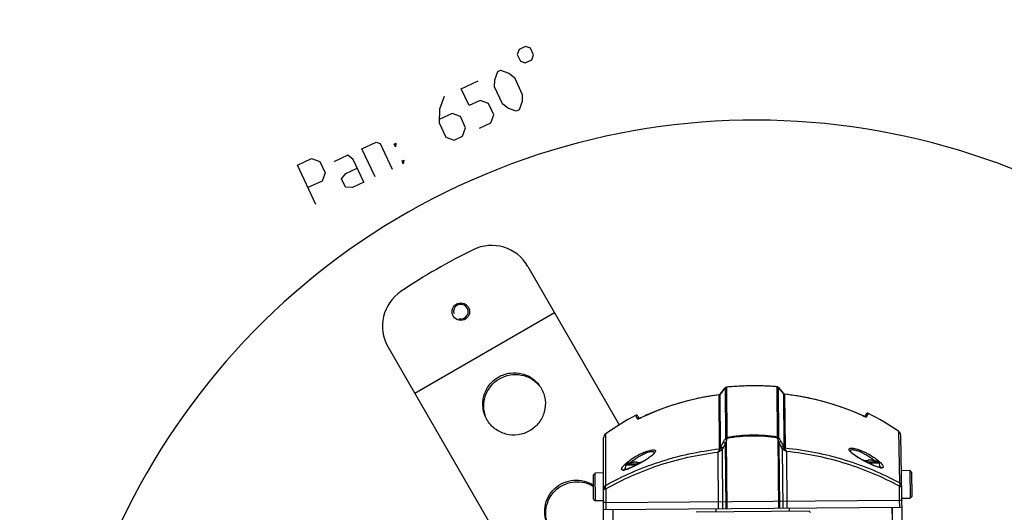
# Model space of a CAD drawing. Header units: millimetres. Extents: x 0 to 420, y 0 to 297.
# Tile 12 of 171: x 50 to 107, y 90 to 118. Entities that reach past the tile are written whole.
import ezdxf

# ---------------------------------------------------------------- set-up
doc = ezdxf.new("R2010")
doc.units = ezdxf.units.MM
doc.header["$LTSCALE"] = 23.1
doc.layers.get('0').update_dxf_attribs({"linetype": 'CONTINUOUS'})
for name, color, linetype in [('06___PRT_ALL_SURFS', 7, 'CONTINUOUS'), ('AXES', 7, 'CONTINUOUS'), ('DIM_PILOTEES', 7, 'CONTINUOUS')]:
    doc.layers.add(name, color=color, linetype=linetype)
doc.styles.get("Standard").update_dxf_attribs({"font": 'txt', "width": 0.7})
doc.styles.add('TEXTSTYLE_4', font='txt')
doc.dimstyles.new('DIMSTYLE_7', dxfattribs={"dimtxt": 2.5, "dimasz": 3.5, "dimexe": 2, "dimexo": 0, "dimtad": 1, "dimdec": 0, "dimlfac": 5, "dimdsep": 46, "dimtxsty": 'STANDARD', "dimblk": '_FILLED', "dimblk1": '_FILLED', "dimblk2": '_FILLED', "dimcen": 0.09, "dimazin": 2, "dimtp": 0.5, "dimtm": 0.5, "dimtfac": 1, "dimtdec": 0, "dimtmove": 0, "dimatfit": 2, "dimldrblk": '_FILLED', "dimfxl": 1, "dimtolj": 1, "dimarcsym": 0})
doc.dimstyles.new('DIMSTYLE_9', dxfattribs={"dimtxt": 2.5, "dimasz": 3.5, "dimexe": 2, "dimexo": 0, "dimgap": 2.5, "dimtad": 1, "dimdsep": 46, "dimtxsty": 'STANDARD', "dimblk": '_FILLED', "dimblk1": '_FILLED', "dimblk2": '_FILLED', "dimcen": 0.09, "dimazin": 2, "dimtp": 0.5, "dimtm": 0.5, "dimtfac": 1, "dimtofl": 0, "dimtmove": 0, "dimatfit": 3, "dimldrblk": '_FILLED', "dimfxl": 1, "dimtolj": 1, "dimarcsym": 0})

# ---------------------------------------------------------------- blocks, each defined once
blk = doc.blocks.new('_FILLED')
at = {"color": 0, "linetype": 'BYBLOCK'}
blk.add_solid([(0, 0), (-1, 0.143), (-1, -0.143)], dxfattribs=at)
blk = doc.blocks.new('*D17')
at = {"layer": 'DIM_PILOTEES', "color": 2, "linetype": 'CONTINUOUS'}
for p, q in [((92.649, 71.977), (121.468, 93.031)), ((105.749, 81.547), (92.649, 71.977)), ((79.55, 62.407), (92.649, 71.977))]:
    blk.add_line(p, q, dxfattribs=at)
at = {"layer": 'DIM_PILOTEES', "color": 2, "linetype": 'CONTINUOUS', "xscale": 3.5, "yscale": 3.5, "zscale": 3.5}
for p, rotation in [((105.749, 81.547), 36.1504869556), ((79.55, 62.407), 216.1504869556)]:
    blk.add_blockref('_FILLED', p, dxfattribs=dict(at, rotation=rotation))
at = {"layer": 'DIM_PILOTEES', "color": 2, "linetype": 'CONTINUOUS', "insert": (112.607, 90.427), "char_height": 2.5, "width": 13.03571, "attachment_point": 1, "rotation": 36.1505, "line_spacing_factor": 0.9, "style": 'TEXTSTYLE_4'}
blk.add_mtext('{\\ftxt;\\W0.0001;\\H0.0001;\\~}{\\ftxt;\\W1.3333333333;\\H2.5; }{\\ftxt;\\W0.0001;\\H0.0001;\\~}{\\ftxt;\\W0.0001;\\H0.0001;\\~}{\\ftxt;\\W2.1428571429;\\H2.5; }{\\ftxt;\\W0.0001;\\H0.0001;\\~}', dxfattribs=at)
blk = doc.blocks.new('*D19')
at = {"layer": 'DIM_PILOTEES', "color": 2, "linetype": 'CONTINUOUS'}
for start, end in [(-30, 115), (115, 260)]:
    blk.add_arc((92.649, 71.977), 40.247, start, end, dxfattribs=at)
for points in [[(128.677, 55.189), (127.504, 51.854), (129.564, 54.727)], [(82.135, 32.611), (85.661, 32.342), (82.352, 33.587)]]:
    blk.add_solid(points, dxfattribs=at)
at = {"layer": 'DIM_PILOTEES', "color": 2, "linetype": 'CONTINUOUS', "insert": (73.527, 112.984), "char_height": 2.5, "width": 23.66071, "attachment_point": 2, "rotation": 25, "line_spacing_factor": 0.9}
blk.add_mtext('{\\ftxt;\\W0.0001;\\H0.0001;\\~}{\\ftxt;\\W5.6428571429;\\H2.5; }{\\ftxt;\\W0.0001;\\H0.0001;\\~}{\\ftxt;\\W0.0001;\\H0.0001;\\~}{\\ftxt;\\W0.6666666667;\\H2.5; }{\\ftxt;\\W0.0001;\\H0.0001;\\~}', dxfattribs=at)

msp = doc.modelspace()

# ---------------------------------------------------------------- linework, layer by layer
at = {"color": 7, "linetype": 'CONTINUOUS'}
for p, q in [((79.5921, 103.8452), (84.8356, 94.7632)), ((81.127, 101.1866), (73.1141, 96.5603)), ((71.5792, 99.2189), (80.057, 84.5349)), ((90.9071, 96.8795), (90.6235, 96.5217)), ((90.6237, 96.5216), (90.9056, 96.8772)), ((90.9071, 96.8795), (90.9056, 96.8772)), ((90.9056, 96.8772), (90.9308, 93.9965)), ((90.9754, 96.9168), (90.9749, 96.9163)), ((90.9749, 96.9163), (91.0001, 94.0341)), ((91.4376, 96.9569), (90.9754, 96.9168)), ((91.9346, 96.9847), (91.4376, 96.9569)), ((92.431, 96.9968), (91.9333, 96.9846)), ((92.9263, 96.9934), (92.4297, 96.9968)), ((93.4237, 96.9742), (92.9263, 96.9934)), ((93.8878, 96.9422), (93.4224, 96.9743)), ((93.8878, 96.9422), (93.8883, 96.9417)), ((93.9135, 94.0596), (93.8883, 96.9417)), ((94.2465, 96.5533), (93.9567, 96.9061)), ((93.9567, 96.9061), (93.9583, 96.9038)), ((93.9834, 94.0232), (93.9583, 96.9038)), ((93.9583, 96.9038), (94.2464, 96.5532)), ((94.2464, 96.5532), (94.248, 96.5512)), ((94.2465, 96.5533), (94.248, 96.5512)), ((94.248, 96.5512), (94.2747, 93.4923)), ((90.5565, 96.4848), (90.5559, 96.4842)), ((90.5829, 93.3837), (90.5559, 96.4842)), ((90.6235, 96.5217), (90.622, 96.5195)), ((90.622, 96.5195), (90.6237, 96.5216)), ((90.622, 96.5195), (90.6237, 96.5216)), ((90.6487, 93.4607), (90.622, 96.5195)), ((94.3142, 96.5175), (94.3148, 96.517)), ((94.7504, 96.4612), (94.3142, 96.5175)), ((94.3148, 96.517), (94.3419, 93.4165)), ((95.2148, 96.387), (94.7478, 96.4615)), ((95.6774, 96.2984), (95.2123, 96.3875)), ((96.1376, 96.1954), (95.675, 96.2989)), ((96.5949, 96.078), (96.1352, 96.196)), ((97.0485, 95.9462), (96.5925, 96.0786)), ((97.498, 95.8002), (97.0462, 95.9469)), ((97.9428, 95.6401), (97.4957, 95.801)), ((98.3811, 95.4664), (97.9405, 95.6409)), ((98.7873, 95.2909), (98.38, 95.4669)), ((99.0051, 95.2117), (99.1225, 95.4177)), ((85.7681, 95.3012), (85.8891, 95.0973)), ((85.9008, 95.2634), (85.9821, 95.1254)), ((86.1055, 95.1802), (86.1039, 95.1791)), ((98.8086, 95.2814), (98.7873, 95.2909)), ((98.7873, 95.2909), (98.7889, 95.2898)), ((98.9905, 95.3776), (98.9116, 95.2382)), ((100.844, 94.3977), (100.8962, 91.4354)), ((83.9392, 88.0212), (83.9392, 94.0073)), ((84.0642, 91.2885), (84.0647, 94.2513)), ((90.9308, 93.9965), (90.901, 93.9457)), ((91.02, 93.9867), (90.9904, 93.9352)), ((91.0251, 89.9633), (90.9904, 93.9352)), ((93.9248, 93.9608), (93.8943, 94.0118)), ((93.9248, 93.9608), (93.9595, 89.9889)), ((94.0141, 93.9729), (93.9834, 94.0232)), ((93.9838, 93.742), (94.0166, 89.9894)), ((101.0782, 88.1707), (100.9737, 94.156)), ((90.4866, 93.1959), (90.5148, 89.9589)), ((90.7274, 93.3382), (90.7569, 89.961)), ((90.968, 89.9628), (90.9353, 93.7154)), ((94.2277, 89.9913), (94.1982, 93.3685)), ((94.4697, 89.9934), (94.4415, 93.2304)), ((98.0776, 93.262), (98.0776, 93.2622)), ((85.5472, 92.5953), (85.5223, 92.5905)), ((85.5762, 92.6005), (85.547, 92.5953)), ((85.6049, 92.6051), (85.5758, 92.6004)), ((85.6329, 92.6091), (85.6046, 92.6051)), ((85.6599, 92.6125), (85.6326, 92.6091)), ((85.6857, 92.6152), (85.6597, 92.6124)), ((85.71, 92.6172), (85.6855, 92.6151)), ((85.7325, 92.6186), (85.7097, 92.6172)), ((85.7532, 92.6193), (85.7323, 92.6186)), ((85.7719, 92.6194), (85.753, 92.6193)), ((85.7887, 92.619), (85.7718, 92.6194)), ((85.8036, 92.6181), (85.7886, 92.619)), ((85.8167, 92.6167), (85.8035, 92.6181)), ((85.8281, 92.6148), (85.8166, 92.6167)), ((85.8381, 92.6124), (85.8281, 92.6148)), ((86.126, 92.6183), (86.0528, 92.5771)), ((86.0711, 92.5965), (86.0676, 92.5896)), ((86.1, 92.6147), (86.0913, 92.6116)), ((86.1099, 92.6172), (86.0999, 92.6147)), ((86.1213, 92.6193), (86.1099, 92.6172)), ((86.1297, 92.6204), (86.1213, 92.6193)), ((98.8734, 92.692), (98.861, 92.6985)), ((98.8623, 92.7016), (98.8683, 92.7009)), ((98.8839, 92.6863), (98.8734, 92.692)), ((98.8918, 92.7004), (98.8918, 92.7008)), ((98.9753, 92.7024), (98.9622, 92.7023)), ((98.9717, 92.644), (99.6834, 92.6503)), ((99.0457, 92.7018), (99.0457, 92.7022)), ((99.0506, 92.7021), (99.0465, 92.7022)), ((99.0541, 92.7022), (99.0502, 92.7021)), ((99.0573, 92.7023), (99.0536, 92.7022)), ((99.0604, 92.7024), (99.0569, 92.7023)), ((99.0632, 92.7026), (99.0601, 92.7024)), ((99.0658, 92.7029), (99.0629, 92.7026)), ((99.0679, 92.7031), (99.0655, 92.7028)), ((99.0706, 92.7099), (99.0671, 92.703)), ((99.0995, 92.7281), (99.0908, 92.725)), ((99.1094, 92.7307), (99.0994, 92.7281)), ((99.1209, 92.7328), (99.1094, 92.7307)), ((99.1339, 92.7344), (99.1208, 92.7328)), ((99.1488, 92.7356), (99.1338, 92.7344)), ((99.1656, 92.7363), (99.1487, 92.7356)), ((99.1844, 92.7365), (99.1655, 92.7363)), ((99.2051, 92.7361), (99.1842, 92.7365)), ((99.2277, 92.7351), (99.2049, 92.7361)), ((99.252, 92.7335), (99.2275, 92.7352)), ((99.2433, 92.7341), (99.242, 92.7342)), ((99.2778, 92.7313), (99.2518, 92.7335)), ((99.305, 92.7284), (99.2776, 92.7313)), ((99.3331, 92.7249), (99.3047, 92.7284)), ((99.3619, 92.7208), (99.3327, 92.7249)), ((99.3908, 92.7161), (99.3615, 92.7208)), ((99.4155, 92.7118), (99.3906, 92.7162)), ((99.4155, 92.7118), (99.4155, 92.7118)), ((99.4212, 92.7107), (99.4155, 92.7118)), ((99.4272, 92.7097), (99.4197, 92.711)), ((99.4328, 92.7087), (99.426, 92.7099)), ((99.4369, 92.708), (99.4319, 92.7089)), ((99.4407, 92.7074), (99.4363, 92.7081)), ((99.444, 92.7069), (99.4403, 92.7075)), ((99.4469, 92.7065), (99.4438, 92.707)), ((99.4482, 92.7063), (99.4455, 92.7067)), ((99.4489, 92.7062), (99.4482, 92.7063)), ((99.4534, 92.7057), (99.4489, 92.7062)), ((99.4539, 92.7056), (99.4532, 92.7057)), ((99.4534, 92.7057), (99.4539, 92.7056)), ((99.4581, 92.7066), (99.458, 92.7054)), ((85.1097, 92.1833), (85.1101, 92.1833)), ((85.1172, 92.1835), (85.1101, 92.1833)), ((85.2003, 92.4545), (85.1819, 92.2211)), ((85.1819, 92.2211), (85.286, 92.222)), ((85.2003, 92.4545), (85.8322, 92.46)), ((85.2556, 92.5243), (85.9672, 92.5306)), ((85.48, 92.5834), (85.4799, 92.5846)), ((85.4846, 92.5838), (85.4841, 92.5837)), ((85.4848, 92.5838), (85.4844, 92.5838)), ((85.489, 92.5844), (85.4846, 92.5838)), ((85.4972, 92.5858), (85.4937, 92.5851)), ((85.5012, 92.5865), (85.4972, 92.5858)), ((85.5057, 92.5873), (85.5012, 92.5865)), ((85.5104, 92.5882), (85.5057, 92.5873)), ((85.5155, 92.5892), (85.5104, 92.5882)), ((85.5223, 92.5905), (85.5155, 92.5892)), ((85.5224, 92.5905), (85.5223, 92.5905)), ((85.8923, 92.587), (85.8923, 92.5874)), ((85.9758, 92.5889), (85.9627, 92.5888)), ((86.0462, 92.5883), (86.0462, 92.5887)), ((86.0511, 92.5887), (86.047, 92.5887)), ((86.0545, 92.5887), (86.0506, 92.5887)), ((86.0578, 92.5888), (86.0541, 92.5887)), ((86.0648, 92.5802), (86.0543, 92.5744)), ((86.0609, 92.589), (86.0574, 92.5888)), ((86.0637, 92.5892), (86.0605, 92.589)), ((86.0663, 92.5894), (86.0634, 92.5892)), ((86.0684, 92.5896), (86.066, 92.5894)), ((86.0698, 92.5892), (86.0757, 92.59)), ((99.1079, 92.5758), (99.7399, 92.5813)), ((99.6583, 92.3475), (99.7623, 92.3484)), ((99.7399, 92.5813), (99.7623, 92.3484)), ((99.8349, 92.3118), (99.8285, 92.3119)), ((99.8352, 92.3118), (99.8349, 92.3118)), ((101.0087, 92.1505), (101.4936, 92.1548)), ((101.4936, 92.1548), (101.5076, 90.5548)), ((101.5945, 92.0556), (101.4936, 92.1548)), ((101.5945, 92.0556), (101.6067, 90.6557)), ((83.3552, 91.8965), (83.4543, 91.9973)), ((83.3674, 90.4965), (83.3552, 91.8965)), ((83.9392, 92.0016), (83.4543, 91.9973)), ((83.4683, 90.3974), (83.4543, 91.9973)), ((84.0659, 91.0895), (84.0661, 90.3026)), ((100.9115, 90.4496), (100.8979, 91.2364)), ((83.3674, 90.4965), (83.4683, 90.3974)), ((83.9392, 90.4015), (83.4683, 90.3974)), ((84.0661, 90.3026), (100.9115, 90.4496)), ((100.9185, 90.0497), (100.9115, 90.4496)), ((101.0366, 90.5507), (101.5076, 90.5548)), ((101.6067, 90.6557), (101.5076, 90.5548)), ((83.9392, 89.9015), (101.0454, 90.0508)), ((84.0661, 90.3026), (84.0661, 89.9026)), ((84.4918, 88.23), (84.4918, 89.9063)), ((84.5072, 88.2264), (84.4926, 89.9063)), ((95.7338, 89.8044), (89.2542, 89.7479)), ((90.3941, 89.7578), (90.3924, 89.9578)), ((94.5939, 89.7945), (94.5922, 89.9945)), ((95.7339, 89.8044), (95.7944, 89.7449)), ((100.492, 90.0459), (100.5066, 88.366)), ((100.5221, 88.3699), (100.4928, 90.0459))]:
    msp.add_line(p, q, dxfattribs=at)
for points in [[(94.3142, 96.5175), (94.3047, 96.5191), (94.2947, 96.5216), (94.285, 96.5251), (94.2758, 96.5295), (94.2673, 96.5346), (94.2595, 96.5404), (94.2525, 96.5467), (94.2465, 96.5534)], [(94.3142, 96.5175), (94.3066, 96.5187), (94.2965, 96.5211), (94.2867, 96.5244), (94.2774, 96.5286), (94.2688, 96.5336), (94.2608, 96.5393), (94.2537, 96.5456), (94.2497, 96.5499)], [(90.5565, 96.4848), (90.1213, 96.4208), (89.6582, 96.3385), (89.1972, 96.2419), (88.7389, 96.1308), (88.2838, 96.0054), (87.8325, 95.8658), (87.3856, 95.7119), (86.9437, 95.5441), (86.5073, 95.3623), (86.1055, 95.1802)], [(90.6235, 96.5217), (90.6227, 96.5207), (90.6165, 96.5139), (90.6095, 96.5074), (90.6016, 96.5016), (90.5931, 96.4965), (90.5839, 96.4921), (90.5741, 96.4886), (90.564, 96.486), (90.5565, 96.4848)], [(99.0551, 95.2993), (99.0912, 95.3628), (99.1138, 95.4019), (99.1224, 95.4175), (99.1225, 95.4177)], [(85.7681, 95.3012), (85.7734, 95.2918), (85.7944, 95.2568), (85.8331, 95.1932), (85.8891, 95.0973)], [(86.1055, 95.1802), (86.0861, 95.1711), (86.074, 95.1655), (86.0622, 95.1601), (86.0506, 95.1549), (86.0394, 95.1499), (86.0285, 95.1451), (86.0181, 95.1405), (86.0081, 95.1362), (85.9986, 95.1322), (85.9896, 95.1284), (85.9811, 95.1249), (85.9731, 95.1217), (85.9657, 95.1188), (85.9589, 95.1162), (85.9527, 95.1139), (85.9471, 95.1119), (85.9422, 95.1102), (85.938, 95.1088), (85.9345, 95.1077), (85.9317, 95.1069), (85.9298, 95.1064), (85.9289, 95.1062)], [(98.9649, 95.22), (98.9654, 95.2199), (98.9649, 95.22), (98.9633, 95.2204), (98.9607, 95.2211), (98.9572, 95.2221), (98.9529, 95.2234), (98.9477, 95.2251), (98.9418, 95.2271), (98.9352, 95.2294), (98.9278, 95.2321), (98.9198, 95.2351), (98.9112, 95.2384), (98.9019, 95.242), (98.892, 95.2459), (98.8816, 95.2502), (98.8705, 95.2547), (98.859, 95.2595), (98.847, 95.2646), (98.8346, 95.27), (98.8217, 95.2756), (98.8086, 95.2814)], [(86.8505, 93.1659), (86.8482, 93.1597), (86.8427, 93.1491), (86.8334, 93.1346), (86.8202, 93.117), (86.8029, 93.0966), (86.7813, 93.0736), (86.7552, 93.0482), (86.7243, 93.0202), (86.6883, 92.9896), (86.6466, 92.9562), (86.5983, 92.9196), (86.5438, 92.8802), (86.4831, 92.8383), (86.4172, 92.7947), (86.3472, 92.7501), (86.2744, 92.7053), (86.2004, 92.6612), (86.126, 92.6183)], [(98.0855, 93.2476), (98.0805, 93.2566), (98.0777, 93.2633), (98.0775, 93.2638), (98.0776, 93.262)], [(98.9026, 92.68), (98.8308, 92.7185), (98.7577, 92.7587), (98.6846, 92.8001), (98.6122, 92.8424), (98.5419, 92.885), (98.4748, 92.9271), (98.412, 92.9682), (98.3543, 93.0077), (98.3024, 93.0449), (98.2568, 93.0794), (98.2172, 93.1112), (98.1834, 93.1402), (98.1548, 93.1665), (98.1311, 93.1903), (98.1121, 93.2114), (98.0974, 93.2299), (98.087, 93.2451), (98.0855, 93.2476)], [(85.8709, 92.5878), (85.8672, 92.5947), (85.8614, 92.601), (85.8546, 92.6057), (85.8468, 92.6094), (85.8381, 92.6124)], [(86.0912, 92.6115), (86.0835, 92.6077), (86.0768, 92.6029), (86.0711, 92.5965)], [(98.8704, 92.7013), (98.8667, 92.7081), (98.8609, 92.7144), (98.8541, 92.7191), (98.8464, 92.7229), (98.8376, 92.7258), (98.8277, 92.7282), (98.8162, 92.7301), (98.8079, 92.731)], [(98.8714, 92.7012), (98.8691, 92.7014), (98.8671, 92.7017), (98.8654, 92.7019), (98.8641, 92.7022), (98.8632, 92.7024)], [(98.9016, 92.7012), (98.8904, 92.7008), (98.8867, 92.7007), (98.8833, 92.7007), (98.8799, 92.7007), (98.8768, 92.7008), (98.874, 92.701), (98.8714, 92.7012)], [(98.9593, 92.7026), (98.9449, 92.7024), (98.9305, 92.7021), (98.916, 92.7017), (98.9016, 92.7012)], [(99.8285, 92.3119), (99.8087, 92.3132), (99.7833, 92.3166), (99.7526, 92.3224), (99.7172, 92.3308), (99.6772, 92.3417), (99.6332, 92.3552), (99.5854, 92.3712), (99.5343, 92.3896), (99.4802, 92.4103), (99.4236, 92.4331), (99.3647, 92.4579), (99.3039, 92.4844), (99.2412, 92.5127), (99.1767, 92.5428), (99.1105, 92.5746), (99.0427, 92.608), (98.9734, 92.6432), (98.9026, 92.68)], [(99.047, 92.7022), (99.0363, 92.7024), (99.0219, 92.7026), (99.0074, 92.7028), (98.993, 92.7028), (98.9786, 92.7028), (98.9593, 92.7026)], [(99.0748, 92.7044), (99.0746, 92.7044), (99.074, 92.7042), (99.073, 92.7039), (99.0717, 92.7037), (99.0699, 92.7034), (99.0679, 92.7031)], [(99.0907, 92.725), (99.083, 92.7211), (99.0763, 92.7163), (99.0706, 92.7099)], [(85.1097, 92.1833), (85.1074, 92.1833), (85.0986, 92.1837), (85.0935, 92.1844), (85.0925, 92.1846)], [(86.0528, 92.5771), (85.9807, 92.5377), (85.9101, 92.5002), (85.8411, 92.4645), (85.7739, 92.4306), (85.7085, 92.3986), (85.645, 92.3684), (85.5835, 92.3402), (85.524, 92.3139), (85.467, 92.2897), (85.4126, 92.2677), (85.3612, 92.2481), (85.3132, 92.231), (85.2691, 92.2165), (85.229, 92.2047), (85.1935, 92.1957), (85.1627, 92.1893), (85.1372, 92.1853), (85.1172, 92.1835)], [(85.4937, 92.5851), (85.4907, 92.5846), (85.4893, 92.5844), (85.489, 92.5844)], [(85.8719, 92.5877), (85.8696, 92.588), (85.8676, 92.5882), (85.8659, 92.5885), (85.8646, 92.5887), (85.8637, 92.589)], [(85.9021, 92.5878), (85.8909, 92.5873), (85.8872, 92.5873), (85.8837, 92.5872), (85.8804, 92.5873), (85.8773, 92.5874), (85.8745, 92.5875), (85.8719, 92.5877)], [(85.9598, 92.5892), (85.9454, 92.589), (85.931, 92.5887), (85.9165, 92.5883), (85.9021, 92.5878)], [(86.0475, 92.5887), (86.0368, 92.5889), (86.0224, 92.5892), (86.0079, 92.5893), (85.9935, 92.5894), (85.9791, 92.5894), (85.9598, 92.5892)], [(86.0753, 92.591), (86.0751, 92.5909), (86.0745, 92.5907), (86.0735, 92.5905), (86.0722, 92.5902), (86.0704, 92.5899), (86.0684, 92.5896)], [(99.8486, 92.3116), (99.8493, 92.312), (99.8524, 92.3134), (99.8516, 92.3132), (99.8467, 92.3124), (99.8382, 92.3119), (99.8352, 92.3118)]]:
    msp.add_lwpolyline(points, dxfattribs=at)
for centre, radius, start, end in [((77.5136, 102.6452), 2.4, 30, 116.26767), ((92.6494, 71.9768), 36.6, 116.26767, 123.73233), ((73.6576, 100.4189), 2.4, 123.73233, 210), ((90.9856, 96.8165), 0.1003, 127.26133, 142.8116), ((90.9853, 96.8168), 0.0999, 119.41534, 127.23019), ((92.5666, 81.2421), 15.7548, 95.55423, 95.79827), ((92.5676, 81.2311), 15.7658, 94.32929, 95.55414), ((92.568, 81.2267), 15.7703, 93.89631, 94.32935), ((92.5685, 81.2187), 15.7783, 92.48101, 93.89624), ((92.5687, 81.2143), 15.7827, 92.08577, 92.48103), ((92.5688, 81.2117), 15.7852, 90.73477, 92.08576), ((92.5688, 81.2105), 15.7865, 90.30655, 90.73474), ((92.5688, 81.2113), 15.7857, 88.96016, 90.30658), ((92.5688, 81.2142), 15.7828, 88.48989, 88.96009), ((92.569, 81.2195), 15.7774, 87.13695, 88.48995), ((92.5692, 81.2243), 15.7727, 86.59487, 87.13684), ((92.5695, 81.2301), 15.7669, 85.54207, 86.59493), ((92.5705, 81.2429), 15.754, 85.20174, 85.542), ((93.8807, 96.8429), 0.0986, 38.13859, 39.71096), ((94.3202, 96.6135), 0.0954, 220.80766, 232.58477), ((92.5138, 81.5511), 15.0604, 99.34673, 113.40237), ((92.5619, 81.3329), 15.2836, 97.54198, 99.39183), ((92.5741, 81.337), 15.2795, 80.74325, 83.45837), ((92.6034, 81.4981), 15.1157, 67.71928, 80.7545), ((92.6985, 81.759), 14.8382, 65.76691, 67.67741), ((99.0776, 95.3284), 0.1, 63.28306, 150.5), ((85.8146, 95.2126), 0.1, 30.5, 117.71694), ((84.4254, 98.7401), 3.9368, 294.82679, 295.23745), ((92.4287, 81.7583), 14.8365, 113.41882, 115.23325), ((100.413, 98.8973), 3.9562, 245.76312, 246.13612), ((100.6738, 94.1507), 0.3, 1, 55.42437), ((84.2392, 94.0073), 0.3, 125.57563, 180), ((53.0979, 112.461), 42.0842, 333.16106, 333.58591), ((94.6879, 92.8903), 3.8422, 164.22001, 167.59983), ((130.6379, 112.5356), 41.1913, 207.14552, 207.58348), ((130.8062, 112.7881), 41.3143, 207.41013, 207.84289), ((91.0152, 93.2576), 0.4215, 160.29768, 161.15573), ((88.9652, 95.028), 2.4415, 316.20043, 316.44383), ((53.2863, 112.1997), 41.9418, 333.42044, 333.85057), ((95.9371, 95.0955), 2.4508, 224.56248, 224.80489), ((93.9011, 93.2788), 0.433, 19.86512, 20.69934), ((98.4268, 93.5387), 0.4652, 218.37053, 219.32981), ((98.4799, 93.5825), 0.534, 219.35715, 221.46567), ((98.564, 93.6568), 0.6463, 221.46252, 223.40289), ((85.8718, 90.8566), 1.7687, 100.27768, 101.40168), ((85.8658, 90.8894), 1.7354, 99.84483, 100.27696), ((85.8625, 90.9083), 1.7162, 99.44492, 99.8447), ((85.8567, 90.9435), 1.6806, 98.75407, 99.44641), ((85.8494, 90.9908), 1.6327, 98.35596, 98.75299), ((85.8426, 91.0372), 1.5858, 97.89042, 98.35652), ((85.8331, 91.1061), 1.5163, 97.25821, 97.89193), ((85.8242, 91.1751), 1.4467, 96.82886, 97.2568), ((85.8137, 91.2637), 1.3575, 96.01349, 96.83339), ((85.8051, 91.3442), 1.2765, 95.70909, 96.00836), ((98.883, 92.9163), 0.2161, 270.87979, 272.33), ((98.9897, 90.3016), 2.4009, 90.6565, 92.33715), ((98.9897, 90.3016), 2.4009, 88.66285, 90.34357), ((99.0507, 92.9178), 0.2161, 268.6706, 270.14683), ((99.1583, 91.5046), 1.2324, 85.00312, 86.0427), ((99.1512, 91.4228), 1.3146, 84.74132, 85.00772), ((99.1459, 91.365), 1.3726, 84.2152, 84.7395), ((99.1384, 91.291), 1.447, 83.68839, 84.21548), ((99.1304, 91.2187), 1.5197, 83.11387, 83.68816), ((99.1226, 91.1545), 1.5844, 82.66482, 83.11502), ((99.1159, 91.1024), 1.6369, 82.11917, 82.6646), ((99.1093, 91.0545), 1.6852, 81.57336, 82.11948), ((99.1047, 91.0236), 1.7165, 81.1596, 81.57407), ((99.1016, 91.0033), 1.7371, 80.73709, 81.15951), ((99.0967, 90.9732), 1.7675, 79.59859, 80.73665), ((99.4542, 92.687), 0.02, 78.73433, 105.26575), ((99.4541, 92.6856), 0.0201, 78.79972, 91.85381), ((98.9892, 90.3528), 2.4, 73.18745, 78.73433), ((97.6479, 90.5579), 2.8222, 49.41616, 49.88108), ((99.6603, 92.5737), 0.08, 5.5, 73.18745), ((85.0551, 92.4685), 0.3027, 270.80793, 274.05759), ((85.0489, 92.5565), 0.3909, 274.04089, 276.76123), ((85.0367, 92.6607), 0.4958, 276.75103, 279.06463), ((85.0173, 92.7826), 0.6192, 279.05508, 281.03301), ((85.3244, 92.122), 0.2052, 161.27019, 162.27183), ((85.2816, 92.2133), 0.1, 175.5, 191.35112), ((85.28, 92.4482), 0.08, 107.81255, 175.5), ((85.9897, 90.2394), 2.4, 102.26567, 107.81255), ((87.3274, 90.4677), 2.8224, 131.12007, 131.58359), ((85.4841, 92.5651), 0.02, 75.73333, 102.26567), ((85.4843, 92.5637), 0.0201, 89.15021, 102.21008), ((85.8835, 92.8029), 0.2161, 270.87979, 272.33), ((85.9902, 90.1881), 2.4009, 90.6565, 92.33715), ((85.9902, 90.1881), 2.4009, 88.66285, 90.34357), ((86.0512, 92.8044), 0.2161, 268.6706, 270.14683), ((82.4981, 99.006), 7.3493, 299.03275, 299.14642), ((99.6628, 92.3388), 0.1, 349.6412, 5.5), ((99.92, 92.9307), 0.6375, 259.67893, 261.69324), ((99.8849, 92.6001), 0.3049, 266.81408, 270.18676)]:
    msp.add_arc(centre, radius, start, end, dxfattribs=at)
at = {"color": 2, "linetype": 'CONTINUOUS'}
msp.add_arc((75.7494, 101.2485), 0.42, 255, 195, dxfattribs=at)
at = {"color": 7, "linetype": 'CONTINUOUS'}
for points, knots in [([(77.2442, 95.0593), (77.1283, 95.26), (76.9751, 95.7136), (77.0264, 96.4269), (77.3473, 97.0692), (77.8892, 97.5421), (78.5697, 97.775), (79.2864, 97.7317), (79.9299, 97.4195), (80.246, 97.06), (80.3619, 96.8593)], [0, 0, 0, 0, 0.1244149, 0.2491548, 0.374403, 0.5, 0.625597, 0.7508452, 0.8755851, 1, 1, 1, 1]), ([(77.1897, 95.1912), (77.1119, 95.3873), (77.027, 95.8124), (77.1623, 96.6574), (77.8893, 97.5421), (79.0189, 97.7293), (79.8183, 97.424), (80.144, 97.1379), (80.2749, 96.9725)], [0, 0, 0, 0, 0.1254437, 0.2512083, 0.5, 0.7487917, 0.8745563, 1, 1, 1, 1]), ([(80.3619, 96.8593), (80.4778, 96.6585), (80.6311, 96.205), (80.5797, 95.4917), (80.2588, 94.8494), (79.7169, 94.3765), (79.0364, 94.1436), (78.3197, 94.1868), (77.6763, 94.499), (77.3601, 94.8585), (77.2442, 95.0593)], [0, 0, 0, 0, 0.1244149, 0.2491548, 0.374403, 0.5, 0.625597, 0.7508452, 0.8755851, 1, 1, 1, 1]), ([(90.5913, 96.4951), (90.5944, 96.4967), (90.6058, 96.5032), (90.6159, 96.5121), (90.622, 96.5195)], [0, 0, 0, 0, 0.266111, 1, 1, 1, 1]), ([(85.8891, 95.0973), (85.8901, 95.0956), (85.8978, 95.0955), (85.9095, 95.0981), (85.9297, 95.1043), (85.9447, 95.1099), (85.9535, 95.1132)], [0, 0, 0, 0, 0.0865531, 0.2778862, 0.5830112, 1, 1, 1, 1]), ([(85.9535, 95.1132), (85.9622, 95.1166), (86.0043, 95.1335), (86.0457, 95.152), (86.0783, 95.1671)], [0, 0, 0, 0, 0.2068038, 1, 1, 1, 1]), ([(98.8124, 95.2793), (98.824, 95.2742), (98.8647, 95.2564), (98.9056, 95.2394), (98.9353, 95.2284)], [0, 0, 0, 0, 0.2858255, 1, 1, 1, 1]), ([(98.9353, 95.2284), (98.9448, 95.2249), (98.9612, 95.2191), (98.9831, 95.2126), (98.9957, 95.2099), (99.0041, 95.2099), (99.0051, 95.2117)], [0, 0, 0, 0, 0.417552, 0.7233269, 0.9147378, 1, 1, 1, 1]), ([(90.7886, 93.7396), (90.7967, 93.756), (90.8324, 93.8257), (90.8706, 93.894), (90.901, 93.9457)], [0, 0, 0, 0, 0.2334836, 1, 1, 1, 1]), ([(90.7886, 93.7396), (90.8058, 93.7559), (90.8666, 93.7623), (90.9148, 93.7359), (90.9353, 93.7154)], [0, 0, 0, 0, 0.4502029, 1, 1, 1, 1]), ([(90.9904, 93.9352), (90.974, 93.9433), (90.9454, 93.9539), (90.9111, 93.9531), (90.901, 93.9457)], [0, 0, 0, 0, 0.5938092, 1, 1, 1, 1]), ([(91.0001, 94.0341), (90.9933, 94.0334), (90.9671, 94.0282), (90.9431, 94.0122), (90.9308, 93.9965)], [0, 0, 0, 0, 0.2548922, 1, 1, 1, 1]), ([(91.02, 93.9867), (91.0037, 93.9947), (90.9751, 94.0051), (90.9409, 94.0039), (90.9308, 93.9965)], [0, 0, 0, 0, 0.5926364, 1, 1, 1, 1]), ([(93.9135, 94.0596), (93.4319, 94.1336), (92.4554, 94.2062), (91.4802, 94.1165), (91.0001, 94.0341)], [0, 0, 0, 0, 0.5000116, 1, 1, 1, 1]), ([(91.02, 93.9867), (91.0172, 93.9968), (91.0119, 94.0131), (91.0046, 94.0291), (91.0001, 94.0341)], [0, 0, 0, 0, 0.6092233, 1, 1, 1, 1]), ([(93.8943, 94.0118), (93.4195, 94.0869), (92.4558, 94.161), (91.4935, 94.0701), (91.02, 93.9867)], [0, 0, 0, 0, 0.5000121, 1, 1, 1, 1]), ([(93.8943, 94.0118), (93.8969, 94.0219), (93.902, 94.0383), (93.909, 94.0545), (93.9135, 94.0596)], [0, 0, 0, 0, 0.6092233, 1, 1, 1, 1]), ([(93.8943, 94.0118), (93.9105, 94.0201), (93.939, 94.031), (93.9731, 94.0304), (93.9834, 94.0232)], [0, 0, 0, 0, 0.5926364, 1, 1, 1, 1]), ([(93.9834, 94.0232), (93.9708, 94.0386), (93.9465, 94.0542), (93.9202, 94.059), (93.9135, 94.0596)], [0, 0, 0, 0, 0.7451078, 1, 1, 1, 1]), ([(94.0141, 93.9729), (94.0038, 93.9801), (93.9695, 93.9803), (93.9411, 93.9692), (93.9248, 93.9608)], [0, 0, 0, 0, 0.4061908, 1, 1, 1, 1]), ([(93.9248, 93.9608), (93.9304, 93.9423), (93.9516, 93.8698), (93.9708, 93.7967), (93.9838, 93.742)], [0, 0, 0, 0, 0.2564053, 1, 1, 1, 1]), ([(93.9838, 93.742), (94.0039, 93.7628), (94.0517, 93.79), (94.1125, 93.7847), (94.13, 93.7688)], [0, 0, 0, 0, 0.5497971, 1, 1, 1, 1]), ([(94.0141, 93.9729), (94.0249, 93.9552), (94.0652, 93.8881), (94.1036, 93.8198), (94.13, 93.7688)], [0, 0, 0, 0, 0.2656645, 1, 1, 1, 1]), ([(84.0642, 91.2885), (85.0334, 91.8348), (87.1498, 92.7618), (89.4093, 93.2496), (90.5829, 93.3837)], [0, 0, 0, 0, 0.4850191, 1, 1, 1, 1]), ([(84.0659, 91.0895), (85.0182, 91.6356), (87.1021, 92.562), (89.329, 93.0562), (90.4866, 93.1959)], [0, 0, 0, 0, 0.4849055, 1, 1, 1, 1]), ([(84.97, 92.22), (84.969, 92.2426), (84.9902, 92.2974), (85.0466, 92.3782), (85.1327, 92.4735), (85.2902, 92.6199), (85.5352, 92.8064), (85.8123, 92.9777), (86.0545, 93.1032), (86.2382, 93.186), (86.4152, 93.2526), (86.5766, 93.2997), (86.7127, 93.3245), (86.8078, 93.3273), (86.8639, 93.3141), (86.8919, 93.299), (86.9092, 93.2767), (86.9119, 93.2591), (86.9116, 93.2505)], [0, 0, 0, 0, 0.0287018, 0.0711615, 0.1261318, 0.1914172, 0.3448254, 0.5169426, 0.6052949, 0.6918437, 0.7732936, 0.8457649, 0.9053678, 0.9493359, 0.9654267, 0.9782254, 0.9890713, 1, 1, 1, 1]), ([(85.4713, 92.5938), (85.5312, 92.6462), (85.6595, 92.7492), (85.8663, 92.8924), (86.0871, 93.0227), (86.3092, 93.1304), (86.4894, 93.197), (86.6197, 93.2287), (86.699, 93.2398), (86.7633, 93.2394), (86.8121, 93.228), (86.8449, 93.202), (86.8506, 93.1772), (86.8505, 93.1656)], [0, 0, 0, 0, 0.1499571, 0.3098969, 0.4736564, 0.6326693, 0.7746383, 0.834675, 0.8851784, 0.9252635, 0.9553444, 0.9782174, 1, 1, 1, 1]), ([(86.9116, 93.2505), (86.9112, 93.2344), (86.8984, 93.1971), (86.8767, 93.1657), (86.8633, 93.1484)], [0, 0, 0, 0, 0.425265, 1, 1, 1, 1]), ([(90.5793, 93.3243), (90.5713, 93.315), (90.538, 93.274), (90.5081, 93.2303), (90.4866, 93.1959)], [0, 0, 0, 0, 0.2321297, 1, 1, 1, 1]), ([(90.4866, 93.1959), (90.4982, 93.2045), (90.5434, 93.2369), (90.591, 93.2662), (90.6277, 93.285)], [0, 0, 0, 0, 0.2595836, 1, 1, 1, 1]), ([(90.6163, 93.3937), (90.6147, 93.3889), (90.6052, 93.3644), (90.5914, 93.3417), (90.5793, 93.3243)], [0, 0, 0, 0, 0.1931536, 1, 1, 1, 1]), ([(90.5829, 93.3837), (90.5823, 93.3802), (90.5796, 93.3604), (90.5793, 93.3405), (90.5793, 93.3243)], [0, 0, 0, 0, 0.1828798, 1, 1, 1, 1]), ([(90.6277, 93.285), (90.624, 93.2892), (90.6097, 93.3043), (90.5929, 93.3174), (90.5793, 93.3243)], [0, 0, 0, 0, 0.2675788, 1, 1, 1, 1]), ([(90.5829, 93.3837), (90.5864, 93.3839), (90.5995, 93.3861), (90.6113, 93.3933), (90.6184, 93.3997)], [0, 0, 0, 0, 0.2671481, 1, 1, 1, 1]), ([(90.7274, 93.3382), (90.7208, 93.3478), (90.693, 93.3795), (90.6465, 93.4001), (90.6163, 93.3937)], [0, 0, 0, 0, 0.274777, 1, 1, 1, 1]), ([(90.6184, 93.3997), (90.6214, 93.4043), (90.6332, 93.4237), (90.6427, 93.4445), (90.6487, 93.4607)], [0, 0, 0, 0, 0.2417791, 1, 1, 1, 1]), ([(90.7346, 93.3457), (90.7209, 93.3655), (90.6863, 93.3964), (90.6381, 93.4056), (90.6184, 93.3997)], [0, 0, 0, 0, 0.5395858, 1, 1, 1, 1]), ([(90.6277, 93.285), (90.6368, 93.2896), (90.6704, 93.3068), (90.7037, 93.3244), (90.7274, 93.3382)], [0, 0, 0, 0, 0.2729889, 1, 1, 1, 1]), ([(90.6487, 93.4607), (90.6568, 93.468), (90.6875, 93.4805), (90.7424, 93.4718), (90.7799, 93.449), (90.7954, 93.4333)], [0, 0, 0, 0, 0.2042049, 0.5864778, 1, 1, 1, 1]), ([(90.7346, 93.3457), (90.7405, 93.352), (90.764, 93.3788), (90.7834, 93.4092), (90.7954, 93.4333)], [0, 0, 0, 0, 0.2437969, 1, 1, 1, 1]), ([(94.2747, 93.4923), (94.2666, 93.4995), (94.2357, 93.5115), (94.1809, 93.5018), (94.1438, 93.4783), (94.1285, 93.4624)], [0, 0, 0, 0, 0.204205, 0.5864779, 1, 1, 1, 1]), ([(94.1285, 93.4624), (94.1328, 93.4543), (94.1504, 93.4233), (94.1724, 93.3947), (94.1909, 93.3758)], [0, 0, 0, 0, 0.2573142, 1, 1, 1, 1]), ([(94.3061, 93.4319), (94.2863, 93.4374), (94.2383, 93.4274), (94.2042, 93.3959), (94.1909, 93.3758)], [0, 0, 0, 0, 0.4604128, 1, 1, 1, 1]), ([(94.3083, 93.4259), (94.2989, 93.4277), (94.2553, 93.4264), (94.2165, 93.3962), (94.1982, 93.3685)], [0, 0, 0, 0, 0.2231123, 1, 1, 1, 1]), ([(94.1982, 93.3685), (94.2057, 93.3643), (94.2388, 93.3464), (94.2727, 93.3298), (94.2989, 93.317)], [0, 0, 0, 0, 0.2258159, 1, 1, 1, 1]), ([(94.2747, 93.4923), (94.2769, 93.4868), (94.2857, 93.4659), (94.2967, 93.4458), (94.3061, 93.4319)], [0, 0, 0, 0, 0.2590495, 1, 1, 1, 1]), ([(94.3465, 93.3572), (94.3423, 93.3549), (94.3245, 93.3439), (94.3092, 93.3293), (94.2989, 93.317)], [0, 0, 0, 0, 0.2284342, 1, 1, 1, 1]), ([(94.2989, 93.317), (94.3108, 93.3112), (94.3601, 93.2854), (94.4071, 93.2551), (94.4415, 93.2304)], [0, 0, 0, 0, 0.238266, 1, 1, 1, 1]), ([(94.3419, 93.4165), (94.3384, 93.4167), (94.3253, 93.4186), (94.3134, 93.4256), (94.3061, 93.4319)], [0, 0, 0, 0, 0.2672215, 1, 1, 1, 1]), ([(94.3465, 93.3572), (94.3418, 93.3636), (94.327, 93.3853), (94.3145, 93.4087), (94.3083, 93.4259)], [0, 0, 0, 0, 0.3042077, 1, 1, 1, 1]), ([(94.3465, 93.3572), (94.3464, 93.3634), (94.3458, 93.3832), (94.3447, 93.4032), (94.3419, 93.4165)], [0, 0, 0, 0, 0.314919, 1, 1, 1, 1]), ([(100.8962, 91.4354), (99.9176, 91.9647), (97.7853, 92.8546), (95.5176, 93.3029), (94.3419, 93.4165)], [0, 0, 0, 0, 0.4850262, 1, 1, 1, 1]), ([(94.4415, 93.2304), (94.4339, 93.2421), (94.4044, 93.286), (94.3723, 93.3282), (94.3465, 93.3572)], [0, 0, 0, 0, 0.2654676, 1, 1, 1, 1]), ([(100.8979, 91.2364), (99.9363, 91.7658), (97.8365, 92.6557), (95.6014, 93.1109), (94.4415, 93.2304)], [0, 0, 0, 0, 0.4849125, 1, 1, 1, 1]), ([(98.0149, 93.3474), (98.0146, 93.356), (98.017, 93.3737), (98.0338, 93.3962), (98.0615, 93.4118), (98.1174, 93.426), (98.2125, 93.4248), (98.3491, 93.4024), (98.5113, 93.3581), (98.6894, 93.2946), (98.8747, 93.2151), (99.119, 93.0937), (99.399, 92.9273), (99.6472, 92.7451), (99.8072, 92.6015), (99.895, 92.5077), (99.9527, 92.428), (99.9748, 92.3735), (99.9742, 92.351)], [0, 0, 0, 0, 0.0109272, 0.0217718, 0.0345694, 0.0506591, 0.0946252, 0.1542305, 0.2267146, 0.3081834, 0.3947507, 0.4831155, 0.6552406, 0.8086359, 0.8739088, 0.9288653, 0.9713115, 1, 1, 1, 1]), ([(98.0621, 93.2499), (98.0491, 93.2663), (98.0282, 93.2963), (98.0156, 93.3319), (98.0149, 93.3474)], [0, 0, 0, 0, 0.5726789, 1, 1, 1, 1]), ([(98.0802, 93.2847), (98.0833, 93.2952), (98.0982, 93.3166), (98.138, 93.3341), (98.192, 93.3409), (98.261, 93.3374), (98.3432, 93.3236), (98.4739, 93.2899), (98.6514, 93.2242), (98.8682, 93.1207), (99.0825, 92.9973), (99.2831, 92.8624), (99.408, 92.7653), (99.4665, 92.716)], [0, 0, 0, 0, 0.0209966, 0.0465642, 0.0806445, 0.1245166, 0.1779221, 0.2397375, 0.3820798, 0.538478, 0.6982442, 0.853913, 1, 1, 1, 1]), ([(98.861, 92.6985), (98.7058, 92.7816), (98.4887, 92.9064), (98.2363, 93.0838), (98.1348, 93.17), (98.0945, 93.2128)], [0, 0, 0, 0, 0.5704998, 0.8094504, 1, 1, 1, 1]), ([(85.8515, 92.5933), (85.8518, 92.5947), (85.8522, 92.5975), (85.8502, 92.6035), (85.8422, 92.6096), (85.828, 92.6143), (85.8079, 92.6176), (85.7823, 92.6193), (85.7515, 92.6194), (85.7162, 92.6178), (85.6912, 92.6157), (85.6782, 92.6144)], [0, 0, 0, 0, 0.0227365, 0.0446792, 0.0983066, 0.1777338, 0.2872611, 0.4268308, 0.594434, 0.7868484, 1, 1, 1, 1]), ([(86.8633, 93.1484), (86.8274, 93.1025), (86.7282, 93.0096), (86.5485, 92.8744), (86.326, 92.7301), (86.1633, 92.6351), (86.0775, 92.5873)], [0, 0, 0, 0, 0.1801964, 0.4172895, 0.6958798, 1, 1, 1, 1]), ([(86.1288, 92.6199), (86.1253, 92.6194), (86.1186, 92.6183), (86.1084, 92.616), (86.099, 92.6128), (86.0911, 92.6084), (86.0864, 92.6027), (86.0863, 92.5982), (86.0867, 92.5962)], [0, 0, 0, 0, 0.2028815, 0.3800231, 0.5979028, 0.7625162, 0.8867969, 1, 1, 1, 1]), ([(98.8512, 92.7076), (98.8514, 92.7089), (98.8516, 92.7117), (98.8496, 92.7165), (98.8443, 92.7212), (98.8307, 92.7273), (98.8182, 92.7294), (98.809, 92.7305)], [0, 0, 0, 0, 0.0769302, 0.1531571, 0.2886477, 0.4700665, 1, 1, 1, 1]), ([(98.8683, 92.7009), (98.8697, 92.7007), (98.8757, 92.7003), (98.8817, 92.7002), (98.8863, 92.7003)], [0, 0, 0, 0, 0.2310059, 1, 1, 1, 1]), ([(99.8058, 92.3035), (99.7417, 92.3151), (99.6001, 92.3581), (99.3779, 92.446), (99.1337, 92.5579), (98.9675, 92.642), (98.8839, 92.6863)], [0, 0, 0, 0, 0.1953009, 0.4417904, 0.716356, 1, 1, 1, 1]), ([(99.0513, 92.7017), (99.0529, 92.7017), (99.0589, 92.7018), (99.0649, 92.7021), (99.0693, 92.7026)], [0, 0, 0, 0, 0.2660373, 1, 1, 1, 1]), ([(99.0693, 92.7026), (99.0718, 92.7029), (99.0765, 92.7036), (99.0818, 92.7047), (99.0869, 92.7072), (99.0864, 92.7089)], [0, 0, 0, 0, 0.4059716, 0.7130353, 1, 1, 1, 1]), ([(99.242, 92.7342), (99.23, 92.735), (99.2073, 92.7362), (99.1753, 92.7366), (99.1476, 92.7356), (99.1246, 92.7331), (99.1067, 92.7293), (99.0941, 92.7245), (99.0872, 92.7184), (99.0857, 92.7128), (99.086, 92.7102), (99.0864, 92.7089)], [0, 0, 0, 0, 0.2144228, 0.4067515, 0.5734159, 0.7117032, 0.8200935, 0.8990229, 0.9533728, 0.9762023, 1, 1, 1, 1]), ([(99.4158, 92.7117), (99.4188, 92.7111), (99.4295, 92.7092), (99.4402, 92.7074), (99.448, 92.7063)], [0, 0, 0, 0, 0.2800737, 1, 1, 1, 1]), ([(99.448, 92.7063), (99.4494, 92.7061), (99.4519, 92.7058), (99.4549, 92.7054), (99.4569, 92.7052), (99.4577, 92.7053), (99.458, 92.7053), (99.458, 92.7054)], [0, 0, 0, 0, 0.4246727, 0.738472, 0.9313985, 0.9807512, 1, 1, 1, 1]), ([(85.0593, 92.1658), (85.0466, 92.1657), (85.0239, 92.1669), (84.994, 92.1763), (84.9742, 92.1952), (84.9704, 92.2119), (84.97, 92.22)], [0, 0, 0, 0, 0.3285614, 0.5819016, 0.7892964, 1, 1, 1, 1]), ([(86.0543, 92.5744), (85.971, 92.5283), (85.8055, 92.4409), (85.5622, 92.3243), (85.3409, 92.2326), (85.1997, 92.1872), (85.1358, 92.1748)], [0, 0, 0, 0, 0.2841752, 0.5590946, 0.8055147, 1, 1, 1, 1]), ([(85.1417, 92.2163), (85.1445, 92.2223), (85.158, 92.2488), (85.174, 92.2739), (85.1872, 92.2927)], [0, 0, 0, 0, 0.2260746, 1, 1, 1, 1]), ([(85.48, 92.5834), (85.48, 92.5833), (85.4803, 92.5833), (85.4811, 92.5833), (85.4831, 92.5835), (85.4862, 92.5839), (85.4887, 92.5843), (85.4901, 92.5845)], [0, 0, 0, 0, 0.0192219, 0.0685984, 0.2616039, 0.575445, 1, 1, 1, 1]), ([(85.4901, 92.5845), (85.4923, 92.5849), (85.503, 92.5867), (85.5137, 92.5887), (85.5221, 92.5904)], [0, 0, 0, 0, 0.2074752, 1, 1, 1, 1]), ([(85.8515, 92.5933), (85.851, 92.5916), (85.8562, 92.5893), (85.8616, 92.5883), (85.8663, 92.5876), (85.8688, 92.5874)], [0, 0, 0, 0, 0.2879187, 0.594955, 1, 1, 1, 1]), ([(85.8688, 92.5874), (85.8702, 92.5873), (85.8762, 92.5868), (85.8822, 92.5868), (85.8868, 92.5868)], [0, 0, 0, 0, 0.2310059, 1, 1, 1, 1]), ([(86.0518, 92.5883), (86.0534, 92.5883), (86.0594, 92.5884), (86.0654, 92.5887), (86.0698, 92.5892)], [0, 0, 0, 0, 0.2660373, 1, 1, 1, 1]), ([(99.7556, 92.4201), (99.7615, 92.412), (99.782, 92.3826), (99.8003, 92.3514), (99.8103, 92.3276)], [0, 0, 0, 0, 0.2809199, 1, 1, 1, 1]), ([(99.8679, 92.2957), (99.8648, 92.2959), (99.8514, 92.2968), (99.8381, 92.2984), (99.8279, 92.2998)], [0, 0, 0, 0, 0.2355307, 1, 1, 1, 1]), ([(99.9742, 92.351), (99.974, 92.3428), (99.9704, 92.3261), (99.951, 92.3068), (99.9213, 92.2969), (99.8986, 92.2953), (99.8859, 92.2952)], [0, 0, 0, 0, 0.2106859, 0.4180715, 0.6714001, 1, 1, 1, 1]), ([(80.7934, 88.912), (80.5974, 89.2514), (80.4379, 90.0953), (81.0414, 91.2136), (82.2019, 91.7322), (83.0348, 91.5163), (83.3621, 91.2977)], [0, 0, 0, 0, 0.2487815, 0.4991387, 0.7501973, 1, 1, 1, 1]), ([(80.7388, 89.044), (80.6035, 89.3849), (80.5529, 90.1775), (81.1878, 91.1686), (82.2772, 91.6152), (83.0501, 91.4271), (83.3635, 91.2344)], [0, 0, 0, 0, 0.2489438, 0.4993529, 0.7502747, 1, 1, 1, 1]), ([(84.0642, 91.2885), (84.0264, 91.2626), (83.9625, 91.1923), (83.9392, 91.1), (83.9392, 91.0548)], [0, 0, 0, 0, 0.5039517, 1, 1, 1, 1]), ([(83.9392, 91.0548), (83.9392, 91.0592), (83.9523, 91.0688), (83.9767, 91.0757), (84.0171, 91.0841), (84.0482, 91.0877), (84.0659, 91.0895)], [0, 0, 0, 0, 0.0978847, 0.2971347, 0.6024057, 1, 1, 1, 1]), ([(84.0659, 91.0895), (84.0536, 91.1264), (84.0394, 91.1929), (84.0495, 91.2638), (84.0642, 91.2885)], [0, 0, 0, 0, 0.5744924, 1, 1, 1, 1]), ([(100.8962, 91.4354), (100.9117, 91.4112), (100.9226, 91.34), (100.9089, 91.2737), (100.8979, 91.2364)], [0, 0, 0, 0, 0.4255112, 1, 1, 1, 1]), ([(101.0252, 91.2039), (101.0245, 91.2491), (100.9996, 91.341), (100.9344, 91.4101), (100.8962, 91.4354)], [0, 0, 0, 0, 0.4960486, 1, 1, 1, 1]), ([(100.8979, 91.2364), (100.9156, 91.2347), (100.9468, 91.232), (100.9873, 91.2242), (101.0119, 91.2177), (101.0252, 91.2083), (101.0252, 91.2039)], [0, 0, 0, 0, 0.3975929, 0.7028629, 0.9021129, 1, 1, 1, 1]), ([(100.9115, 90.4496), (100.9292, 90.45), (100.9542, 90.4505), (100.9852, 90.4514), (101.0036, 90.4518), (101.0177, 90.4525), (101.0291, 90.4522), (101.0338, 90.4538), (101.0384, 90.4526), (101.0383, 90.4533)], [0, 0, 0, 0, 0.4181487, 0.5905621, 0.7350593, 0.8496373, 0.9327286, 0.9830447, 1, 1, 1, 1]), ([(84.0661, 90.3026), (84.0484, 90.3027), (84.0234, 90.3028), (83.9924, 90.3031), (83.974, 90.3032), (83.9599, 90.3037), (83.9485, 90.3031), (83.9437, 90.3046), (83.9392, 90.3034), (83.9392, 90.3041)], [0, 0, 0, 0, 0.4181492, 0.5905627, 0.7350599, 0.8496379, 0.9327291, 0.983045, 1, 1, 1, 1])]:
    msp.add_open_spline(points, degree=3, knots=knots, dxfattribs=at)
for points in [[(90.9071, 96.8795), (90.9233, 96.8998), (90.9496, 96.9142), (90.9754, 96.9168)], [(90.9362, 96.9039), (90.948, 96.9105), (90.9614, 96.9148), (90.9749, 96.9163)], [(93.9567, 96.9061), (93.9402, 96.9261), (93.9137, 96.94), (93.8878, 96.9422)], [(93.8883, 96.9417), (93.9018, 96.9405), (93.9153, 96.9364), (93.9272, 96.93)], [(93.9272, 96.93), (93.9383, 96.924), (93.9485, 96.9157), (93.9566, 96.9059)], [(90.5559, 96.4842), (90.5681, 96.4858), (90.5803, 96.4894), (90.5913, 96.4951)], [(94.2623, 96.5377), (94.2694, 96.5323), (94.2774, 96.5278), (94.2857, 96.5244)], [(94.2857, 96.5244), (94.295, 96.5206), (94.3049, 96.5181), (94.3148, 96.517)], [(85.9361, 95.1084), (85.92, 95.1086), (85.9034, 95.1046), (85.8891, 95.0973)], [(98.9579, 95.2221), (98.974, 95.2225), (98.9907, 95.2189), (99.0051, 95.2117)], [(98.0776, 93.2635), (98.0775, 93.267), (98.0776, 93.2705), (98.078, 93.274)], [(98.078, 93.274), (98.0784, 93.2776), (98.0791, 93.2812), (98.0802, 93.2847)], [(86.0853, 92.5954), (86.0808, 92.5952), (86.0762, 92.5933), (86.0729, 92.5904)], [(98.8526, 92.7068), (98.857, 92.7067), (98.8617, 92.7049), (98.8651, 92.702)], [(99.0864, 92.7089), (99.0815, 92.709), (99.0761, 92.7071), (99.0724, 92.7038)], [(85.0593, 92.1658), (85.0735, 92.1765), (85.0919, 92.1831), (85.1097, 92.1833)], [(85.13, 92.1879), (85.1333, 92.1976), (85.1373, 92.207), (85.1417, 92.2163)], [(85.8515, 92.5934), (85.8564, 92.5936), (85.8618, 92.5918), (85.8656, 92.5886)], [(99.8103, 92.3276), (99.8124, 92.3227), (99.8143, 92.3176), (99.816, 92.3125)], [(99.8859, 92.2952), (99.8715, 92.3057), (99.853, 92.3119), (99.8352, 92.3118)]]:
    msp.add_open_spline(points, degree=3, dxfattribs=at)
at = {"layer": '06___PRT_ALL_SURFS', "color": 7, "linetype": 'CONTINUOUS'}
for start, end in [(55.42437, 63.28306), (117.71694, 125.57563)]:
    msp.add_arc((92.5586, 82.3764), 14.6, start, end, dxfattribs=at)
at = {"layer": 'AXES', "color": 7, "linetype": 'CONTINUOUS'}
msp.add_circle((75.7494, 101.2485), 0.5, dxfattribs=at)
at = {"layer": 'DIM_PILOTEES', "color": 2, "linetype": 'CONTINUOUS'}
for points in [[(78.9887, 115.9905), (79.1648, 115.6129), (79.4417, 115.5121), (79.8193, 115.6882), (79.9201, 115.965), (79.744, 116.3427), (79.4671, 116.4434), (79.0895, 116.2674), (78.9887, 115.9905)], [(78.1392, 113.1643), (77.6864, 114.1354), (77.6973, 114.5345), (77.8701, 115.0091), (78.0319, 115.0846), (78.5065, 114.9118), (78.8193, 114.6636), (79.2721, 113.6926), (79.2612, 113.2934), (79.0885, 112.8188), (78.9266, 112.7434), (78.452, 112.9161), (78.1392, 113.1643)], [(76.8227, 111.7623), (77.4701, 112.0642), (77.6428, 112.5388), (77.3409, 113.1861), (76.8663, 113.3589), (76.219, 113.057), (75.7662, 114.028), (76.7372, 114.4809)], [(74.7951, 113.5752), (74.536, 112.8633), (74.5142, 112.065), (74.8915, 111.2558), (75.3661, 111.0831), (75.8517, 111.3095), (76.0244, 111.7841), (75.7225, 112.4314), (75.2479, 112.6042), (74.5466, 112.2772)], [(70.8346, 108.97), (70.0799, 110.5884), (70.8891, 110.9657), (71.1264, 110.8794), (71.8056, 109.4228)], [(72.0002, 110.6957), (71.9247, 110.8575), (72.0326, 110.9078), (72.0002, 110.6957)], [(70.1872, 108.6681), (69.5835, 109.9628), (69.2707, 110.2111), (68.4615, 109.8337)], [(67.4359, 107.3852), (66.3794, 109.6509), (67.1886, 110.0283), (67.6632, 109.8555), (67.9651, 109.2082), (67.7923, 108.7335), (66.9831, 108.3562)], [(72.453, 109.7247), (72.3775, 109.8865), (72.4854, 109.9368), (72.453, 109.7247)], [(70.1872, 108.6681), (69.5399, 108.3662), (69.1407, 108.3771), (68.9143, 108.8627), (69.1625, 109.1754), (69.8099, 109.4773)]]:
    msp.add_lwpolyline(points, dxfattribs=at)

# ---------------------------------------------------------------- dimensions: what is measured, and where the dimension line sits
dim = msp.add_angular_dim_3p(base=(75.6405, 108.4525), center=(92.6494, 71.9768), p1=(127.5039, 51.8536), p2=(85.6606, 32.3417), text='{\\ftxt;\\W0.0001;\\H0.0001;\\~}{\\ftxt;\\W5.6428571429;\\H2.5; }{\\ftxt;\\W0.0001;\\H0.0001;\\~}{\\ftxt;\\W0.0001;\\H0.0001;\\~}{\\ftxt;\\W0.6666666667;\\H2.5; }{\\ftxt;\\W0.0001;\\H0.0001;\\~}', dimstyle='DIMSTYLE_9', dxfattribs=at)
dim.commit()
dim.dimension.update_dxf_attribs({"geometry": '*D19', "text_midpoint": (81.0701, 110.5216), "dimtype": 165})
dim = msp.add_diameter_dim_2p(p1=(105.7486, 81.5466), p2=(79.5502, 62.407), text='{\\ftxt;\\W0.0001;\\H0.0001;\\~}{\\ftxt;\\W1.3333333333;\\H2.5; }{\\ftxt;\\W0.0001;\\H0.0001;\\~}{\\ftxt;\\W0.0001;\\H0.0001;\\~}{\\ftxt;\\W2.1428571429;\\H2.5; }{\\ftxt;\\W0.0001;\\H0.0001;\\~}', dimstyle='DIMSTYLE_7', override={"dimpost": '<>'}, dxfattribs=at)
dim.commit()
dim.dimension.update_dxf_attribs({"geometry": '*D17', "text_midpoint": (116.7736, 90.3751), "dimtype": 163})

doc.saveas('drawing.dxf')
